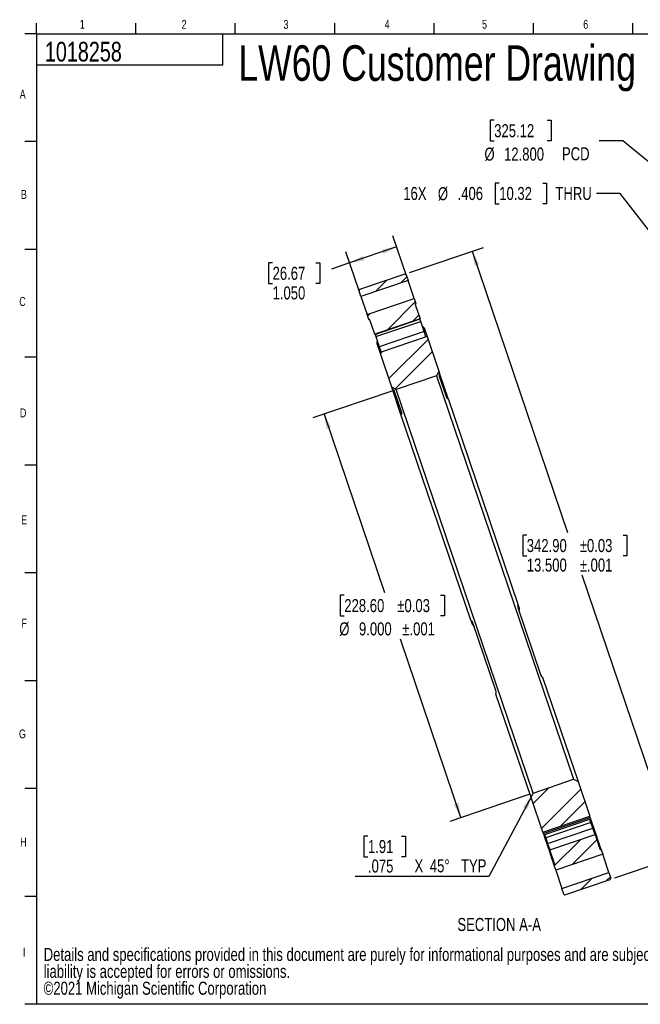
# Model space of a CAD drawing. Header units: inches. Extents: x 0.4 to 16.4, y 0.4 to 10.8.
# Tile 1 of 3: x 0.4 to 7, y 0.4 to 10.8. Entities that reach past the tile are written whole.
import ezdxf

# ---------------------------------------------------------------- set-up
doc = ezdxf.new("R2010")
doc.units = ezdxf.units.IN
doc.header["$MEASUREMENT"] = 0
doc.linetypes.add('PHANTOM', pattern=[0.5, 0.25, -0.05, 0.05, -0.05, 0.05, -0.05])
for name, color, linetype in [('BORDER', 1, 'Continuous'), ('DIMENSIONS', 150, 'Continuous'), ('OBJECT', 1, 'Continuous'), ('TEXT', 7, 'Continuous')]:
    doc.layers.add(name, color=color, linetype=linetype)
doc.layers.add('SECTION', color=7, linetype='PHANTOM', lineweight=35)
doc.styles.add('SLDTEXTSTYLE0', font='TXT', dxfattribs={"width": 0.75})
doc.dimstyles.new('SLDDIMSTYLE0', dxfattribs={"dimtxt": 0.137795, "dimasz": 0.156, "dimexe": 0, "dimexo": 0.0625, "dimgap": 0.034449, "dimtad": 0, "dimtih": 1, "dimtoh": 1, "dimdec": 3, "dimlfac": 2, "dimrnd": 1e-09, "dimzin": 12, "dimdsep": 46, "dimtxsty": 'SLDTEXTSTYLE0', "dimsah": 1, "dimcen": 0, "dimadec": 0, "dimazin": 3, "dimtfac": 1, "dimtdec": 3, "dimtofl": 0, "dimtmove": 0, "dimatfit": 3, "dimfxl": 0, "dimfrac": 2, "dimtolj": 1, "dimtzin": 12, "dimarcsym": 0})
doc.dimstyles.new('SLDDIMSTYLE1', dxfattribs={"dimtxt": 0.137795, "dimasz": 0.156, "dimexe": 0, "dimexo": 0.0625, "dimgap": 0.034449, "dimtad": 0, "dimtih": 1, "dimtoh": 1, "dimdec": 3, "dimlfac": 2, "dimrnd": 1e-09, "dimzin": 4, "dimdsep": 46, "dimtxsty": 'SLDTEXTSTYLE0', "dimsah": 1, "dimcen": 0, "dimadec": 0, "dimazin": 1, "dimtfac": 1, "dimtdec": 3, "dimtofl": 0, "dimtmove": 0, "dimatfit": 3, "dimfxl": 0, "dimfrac": 2, "dimtolj": 1, "dimtzin": 12, "dimarcsym": 0})
doc.dimstyles.new('SLDDIMSTYLE3', dxfattribs={"dimtxt": 0.137795, "dimasz": 0.156, "dimexe": 0, "dimexo": 0.0625, "dimgap": 0.034449, "dimtad": 0, "dimtih": 1, "dimtoh": 1, "dimdec": 3, "dimlfac": 2, "dimrnd": 1e-09, "dimzin": 4, "dimdsep": 46, "dimtxsty": 'SLDTEXTSTYLE0', "dimsah": 1, "dimcen": 0.09, "dimadec": 0, "dimazin": 1, "dimtol": 1, "dimtp": 0.001, "dimtm": 0.001, "dimtfac": 1, "dimtdec": 3, "dimtofl": 0, "dimtmove": 0, "dimatfit": 3, "dimfxl": 0, "dimfrac": 2, "dimtolj": 1, "dimarcsym": 0})
doc.dimstyles.new('SLDDIMSTYLE4', dxfattribs={"dimtxt": 0.137795, "dimasz": 0.156, "dimexe": 0, "dimexo": 0.0625, "dimgap": 0.034449, "dimtad": 0, "dimtih": 1, "dimtoh": 1, "dimdec": 3, "dimlfac": 2, "dimrnd": 1e-09, "dimzin": 4, "dimdsep": 46, "dimtxsty": 'SLDTEXTSTYLE0', "dimsah": 1, "dimcen": 0.09, "dimadec": 0, "dimazin": 1, "dimtfac": 1, "dimtdec": 3, "dimtofl": 0, "dimtmove": 0, "dimatfit": 3, "dimfxl": 0, "dimfrac": 2, "dimtolj": 1, "dimtzin": 12, "dimarcsym": 0})

# ---------------------------------------------------------------- blocks, each defined once
blk = doc.blocks.new('SW_NOTE_0')
at = {"layer": 'DIMENSIONS', "color": 0, "attachment_point": 1, "style": 'SLDTEXTSTYLE0'}
for s, insert, char_height in [('Details and specifications provided in this document are purely for informational purposes and are subject to alterations. No', (0, 0.178), 0.137795), ('liability is accepted for errors or omissions.', (0, -0.001), 0.1378), ('©2021 Michigan Scientific Corporation', (0, -0.179), 0.1378)]:
    blk.add_mtext(s, dxfattribs=dict(at, insert=insert, char_height=char_height))
blk = doc.blocks.new('_D')
at = {"layer": 'DIMENSIONS'}
for p, q in [((5.515, 9.065), (5.473, 9.065)), ((5.473, 9.065), (5.473, 8.846)), ((5.974, 9.065), (6.016, 9.065)), ((6.016, 9.065), (6.016, 8.846)), ((6.794, 8.955), (6.544, 8.955)), ((7.501, 8.043), (6.794, 8.955)), ((5.473, 8.846), (5.515, 8.846)), ((6.016, 8.846), (5.974, 8.846))]:
    blk.add_line(p, q, dxfattribs=at)
blk.add_solid([(7.501, 8.043), (7.426, 8.182), (7.385, 8.15)], dxfattribs=at)
at = {"layer": 'DIMENSIONS', "char_height": 0.1378, "attachment_point": 1, "style": 'SLDTEXTSTYLE0'}
for s, insert in [('16X', (4.501, 9.024)), ('%%c', (4.867, 9.022)), ('.406', (5.075, 9.024)), ('10.32', (5.515, 9.024)), ('THRU', (6.109, 9.024))]:
    blk.add_mtext(s, dxfattribs=dict(at, insert=insert))
blk = doc.blocks.new('_D_1')
at = {"layer": 'DIMENSIONS'}
for p, q in [((5.462, 9.728), (5.42, 9.728)), ((5.42, 9.728), (5.42, 9.51)), ((6.022, 9.728), (6.064, 9.728)), ((6.064, 9.728), (6.064, 9.51)), ((5.42, 9.51), (5.462, 9.51)), ((6.064, 9.51), (6.022, 9.51)), ((6.822, 9.51), (6.572, 9.51)), ((7.959, 8.577), (6.822, 9.51))]:
    blk.add_line(p, q, dxfattribs=at)
blk.add_solid([(7.959, 8.577), (7.855, 8.696), (7.822, 8.656)], dxfattribs=at)
at = {"layer": 'DIMENSIONS', "char_height": 0.1378, "attachment_point": 1, "style": 'SLDTEXTSTYLE0'}
for s, insert in [('325.12', (5.462, 9.687)), ('%%c', (5.359, 9.44)), ('12.800', (5.566, 9.44)), ('PCD', (6.178, 9.443))]:
    blk.add_mtext(s, dxfattribs=dict(at, insert=insert))
blk = doc.blocks.new('_D_4')
at = {"layer": 'DIMENSIONS'}
for p, q in [((4.38, 6.869), (3.545, 6.585)), ((3.664, 6.625), (4.303, 4.742)), ((3.878, 4.714), (3.836, 4.714)), ((3.836, 4.714), (3.836, 4.495)), ((4.895, 4.714), (4.937, 4.714)), ((4.937, 4.714), (4.937, 4.495)), ((3.836, 4.495), (3.878, 4.495)), ((4.937, 4.495), (4.895, 4.495)), ((5.11, 2.364), (4.471, 4.248)), ((5.827, 2.607), (4.992, 2.324))]:
    blk.add_line(p, q, dxfattribs=at)
for points in [[(3.664, 6.625), (3.689, 6.469), (3.738, 6.486)], [(5.11, 2.364), (5.085, 2.52), (5.035, 2.504)]]:
    blk.add_solid(points, dxfattribs=at)
at = {"layer": 'DIMENSIONS', "char_height": 0.1378, "attachment_point": 1, "style": 'SLDTEXTSTYLE0'}
for s, insert in [('±0.03', (4.438, 4.672)), ('228.60', (3.878, 4.672)), ('%%c', (3.825, 4.426)), ('9.000', (4.033, 4.426)), ('±.001', (4.491, 4.426))]:
    blk.add_mtext(s, dxfattribs=dict(at, insert=insert))
blk = doc.blocks.new('_D_5')
at = {"layer": 'DIMENSIONS'}
for p, q in [((4.566, 8.12), (5.348, 8.385)), ((5.229, 8.345), (6.237, 5.375)), ((5.806, 5.348), (5.764, 5.348)), ((5.764, 5.348), (5.764, 5.129)), ((6.823, 5.348), (6.865, 5.348)), ((6.865, 5.348), (6.865, 5.129)), ((5.764, 5.129), (5.806, 5.129)), ((6.865, 5.129), (6.823, 5.129)), ((7.399, 1.953), (6.391, 4.923)), ((6.735, 1.728), (7.518, 1.993))]:
    blk.add_line(p, q, dxfattribs=at)
for points in [[(5.229, 8.345), (5.255, 8.189), (5.304, 8.206)], [(7.399, 1.953), (7.374, 2.109), (7.324, 2.093)]]:
    blk.add_solid(points, dxfattribs=at)
at = {"layer": 'DIMENSIONS', "char_height": 0.1378, "attachment_point": 1, "style": 'SLDTEXTSTYLE0'}
for s, insert in [('342.90', (5.806, 5.306)), ('±0.03', (6.366, 5.306)), ('13.500', (5.806, 5.1)), ('±.001', (6.366, 5.1))]:
    blk.add_mtext(s, dxfattribs=dict(at, insert=insert))
blk = doc.blocks.new('_D_6')
at = {"layer": 'DIMENSIONS'}
for p, q in [((4.535, 8.085), (4.391, 8.509)), ((4.038, 7.916), (3.894, 8.34)), ((4.431, 8.391), (3.934, 8.222)), ((3.12, 8.222), (3.078, 8.222)), ((3.078, 8.222), (3.078, 8.003)), ((3.578, 8.222), (3.62, 8.222)), ((3.62, 8.222), (3.62, 8.003)), ((3.934, 8.222), (3.741, 8.156)), ((3.078, 8.003), (3.12, 8.003)), ((3.62, 8.003), (3.578, 8.003))]:
    blk.add_line(p, q, dxfattribs=at)
for points in [[(4.431, 8.391), (4.275, 8.365), (4.292, 8.316)], [(3.934, 8.222), (4.09, 8.247), (4.074, 8.297)]]:
    blk.add_solid(points, dxfattribs=at)
at = {"layer": 'DIMENSIONS', "char_height": 0.1378, "attachment_point": 1, "style": 'SLDTEXTSTYLE0'}
for s, insert in [('26.67', (3.12, 8.181)), ('1.050', (3.12, 7.974))]:
    blk.add_mtext(s, dxfattribs=dict(at, insert=insert))
blk = doc.blocks.new('SW_CHAMFER_DIMENSION_0')
at = {"layer": 'DIMENSIONS', "color": 0}
for p, q in [((1.87, 0.855), (1.413, -0.002)), ((0.135, 0.423), (0.093, 0.423)), ((0.093, 0.423), (0.093, 0.204)), ((0.491, 0.423), (0.533, 0.423)), ((0.533, 0.423), (0.533, 0.204)), ((0.093, 0.204), (0.135, 0.204)), ((0.533, 0.204), (0.491, 0.204)), ((1.413, -0.002), (0, -0.002))]:
    blk.add_line(p, q, dxfattribs=at)
blk.add_solid([(1.87, 0.855), (1.773, 0.729), (1.819, 0.705)], dxfattribs=at)
at = {"layer": 'DIMENSIONS', "color": 0, "attachment_point": 1, "style": 'SLDTEXTSTYLE0'}
for s, insert, char_height in [('1.91', (0.135, 0.382), 0.1378), ('.075', (0.135, 0.176), 0.1378), ('X', (0.627, 0.178), 0.138), ('45°', (0.789, 0.178), 0.1378), ('TYP', (1.118, 0.178), 0.1378)]:
    blk.add_mtext(s, dxfattribs=dict(at, insert=insert, char_height=char_height))

msp = doc.modelspace()

# ---------------------------------------------------------------- hatches: boundary and pattern name
at = {"layer": 'SECTION', "linetype": 'Continuous', "lineweight": 18}
h = msp.add_hatch(dxfattribs=at)
h.set_pattern_fill('ANSI32', color=256, style=0)
h.paths.add_polyline_path([(4.05416, 7.86843), (4.5513, 8.03719), (4.53091, 8.09726), (4.51823, 8.10351), (4.04003, 7.94118), (4.03377, 7.9285)], flags=0)
h = msp.add_hatch(dxfattribs=at)
h.set_pattern_fill('ANSI32', color=256, style=0)
edge = h.paths.add_edge_path(flags=0)
edge.add_line((4.63417, 7.79305), (4.61659, 7.84484))
edge.add_line((4.61659, 7.84484), (4.11946, 7.67608))
edge.add_line((4.11946, 7.67608), (4.13703, 7.6243))
edge.add_line((4.13703, 7.6243), (4.1394, 7.6251))
edge.add_arc((4.14181, 7.618), 0.0075, 18.75, 108.75, ccw=False)
edge.add_line((4.14891, 7.62041), (4.20075, 7.46772))
edge.add_line((4.20075, 7.46772), (4.67895, 7.63005))
edge.add_line((4.67895, 7.63005), (4.62711, 7.78275))
edge.add_arc((4.63422, 7.78515), 0.0075, 108.75, 198.668406, ccw=False)
edge.add_line((4.63181, 7.79225), (4.63417, 7.79305))
h = msp.add_hatch(dxfattribs=at)
h.set_pattern_fill('ANSI32', color=256, style=0)
h.paths.add_polyline_path([(4.87726, 7.07694), (4.7527, 7.44387), (4.25557, 7.27512), (4.38012, 6.90818), (4.42769, 6.88473), (4.85381, 7.02938)], flags=0)
h = msp.add_hatch(dxfattribs=at)
h.set_pattern_fill('ANSI32', color=256, style=0)
h.paths.add_polyline_path([(5.85071, 2.57598), (5.97527, 2.20904), (6.4724, 2.3778), (6.34785, 2.74473), (6.30028, 2.76819), (5.87416, 2.62354)], flags=0)
h = msp.add_hatch(dxfattribs=at)
h.set_pattern_fill('ANSI32', color=256, style=0)
edge = h.paths.add_edge_path(flags=0)
edge.add_line((6.0938, 1.85986), (6.11138, 1.80808))
edge.add_line((6.11138, 1.80808), (6.60851, 1.97683))
edge.add_line((6.60851, 1.97683), (6.59094, 2.02862))
edge.add_line((6.59094, 2.02862), (6.58857, 2.02781))
edge.add_arc((6.58616, 2.03492), 0.0075, 198.75, 288.75, ccw=False)
edge.add_line((6.57906, 2.03251), (6.52722, 2.1852))
edge.add_line((6.52722, 2.1852), (6.04902, 2.02287))
edge.add_line((6.04902, 2.02287), (6.10086, 1.87017))
edge.add_arc((6.09375, 1.86777), 0.0075, -71.25, 18.670834, ccw=False)
edge.add_line((6.09616, 1.86067), (6.0938, 1.85986))
h = msp.add_hatch(dxfattribs=at)
h.set_pattern_fill('ANSI32', color=256, style=0)
h.paths.add_polyline_path([(6.17667, 1.61573), (6.19706, 1.55566), (6.20974, 1.54941), (6.68794, 1.71173), (6.6942, 1.72442), (6.67381, 1.78449)], flags=0)

# ---------------------------------------------------------------- linework, layer by layer
at = {"color": 1, "linetype": 'Continuous', "lineweight": 25}
for p, q in [((4.51823, 8.10351), (4.04003, 7.94118)), ((4.5513, 8.03719), (4.05416, 7.86843)), ((4.53091, 8.09726), (4.51823, 8.10351)), ((4.53091, 8.09726), (4.5513, 8.03719)), ((4.61659, 7.84484), (4.5513, 8.03719)), ((4.04003, 7.94118), (4.03377, 7.9285)), ((4.05416, 7.86843), (4.03377, 7.9285)), ((4.05416, 7.86843), (4.11946, 7.67608)), ((4.11946, 7.67608), (4.61659, 7.84484)), ((4.61659, 7.84484), (4.63417, 7.79305)), ((4.62711, 7.78275), (4.67895, 7.63005)), ((4.63417, 7.79305), (4.63181, 7.79225)), ((4.63181, 7.79225), (4.63323, 7.78807)), ((4.63551, 7.7891), (4.63417, 7.79305)), ((4.13703, 7.6243), (4.11946, 7.67608)), ((4.1394, 7.6251), (4.13703, 7.6243)), ((4.13703, 7.6243), (4.13838, 7.62035)), ((4.14082, 7.62092), (4.1394, 7.6251)), ((4.20075, 7.46772), (4.14891, 7.62042)), ((4.67895, 7.63005), (4.20075, 7.46772)), ((4.6791, 7.62959), (4.2009, 7.46726)), ((4.20091, 7.46725), (4.67911, 7.62958)), ((4.21172, 7.44316), (4.68519, 7.60388)), ((4.68519, 7.60388), (4.67674, 7.62877)), ((4.6791, 7.62959), (4.67895, 7.63005)), ((4.72143, 7.49712), (4.68519, 7.60388)), ((4.72143, 7.49712), (4.24796, 7.33641)), ((4.72114, 7.53685), (4.7527, 7.44387)), ((4.74087, 7.43986), (4.72143, 7.49712)), ((4.20075, 7.46772), (4.2009, 7.46726)), ((4.20327, 7.46805), (4.21172, 7.44316)), ((4.21172, 7.44316), (4.24796, 7.33641)), ((4.7527, 7.44387), (4.25557, 7.27512)), ((4.7527, 7.44387), (4.87726, 7.07694)), ((4.25557, 7.27512), (4.224, 7.36809)), ((4.24796, 7.33641), (4.2674, 7.27914)), ((4.38012, 6.90818), (4.25557, 7.27512)), ((4.87726, 7.07694), (4.85381, 7.02938)), ((4.87726, 7.07694), (4.88398, 7.05715)), ((4.85381, 7.02938), (4.42769, 6.88473)), ((4.85381, 7.02938), (6.30028, 2.76819)), ((4.8783, 7.03498), (4.9585, 6.79873)), ((4.97417, 6.79144), (4.88398, 7.05715)), ((4.38684, 6.8884), (4.38012, 6.90818)), ((4.42769, 6.88473), (4.38012, 6.90818)), ((4.47704, 6.62269), (4.38684, 6.8884)), ((4.48503, 6.63801), (4.40484, 6.87426)), ((5.87416, 2.62354), (4.42769, 6.88473)), ((4.97417, 6.79144), (5.71171, 4.61874)), ((5.21457, 4.44998), (4.47704, 6.62269)), ((5.71171, 4.61874), (5.72652, 4.57509)), ((5.71421, 4.57249), (5.95046, 3.87651)), ((5.21457, 4.44998), (5.22939, 4.40634)), ((5.47699, 3.71579), (5.24074, 4.41177)), ((5.97742, 3.83598), (6.34785, 2.74473)), ((5.85071, 2.57598), (5.48028, 3.66722)), ((5.87416, 2.62354), (6.30028, 2.76819)), ((6.30028, 2.76819), (6.34785, 2.74473)), ((6.34785, 2.74473), (6.4724, 2.3778)), ((5.85071, 2.57598), (5.87416, 2.62354)), ((5.97527, 2.20904), (5.85071, 2.57598)), ((5.97527, 2.20904), (6.4724, 2.3778)), ((5.97997, 2.19517), (6.47711, 2.36393)), ((5.98468, 2.18131), (6.48182, 2.35007)), ((6.48445, 2.31121), (6.00625, 2.14888)), ((6.48445, 2.31121), (6.47235, 2.34685)), ((6.47711, 2.36393), (6.4724, 2.3778)), ((6.48182, 2.35007), (6.47711, 2.36393)), ((6.48645, 2.33641), (6.48182, 2.35007)), ((6.48409, 2.33561), (6.48645, 2.33641)), ((6.48409, 2.33561), (6.49119, 2.31467)), ((6.50472, 2.2515), (6.48445, 2.31121)), ((6.49356, 2.31547), (6.48645, 2.33641)), ((6.49356, 2.31547), (6.49119, 2.31467)), ((6.5454, 2.16277), (6.49356, 2.31547)), ((5.97527, 2.20904), (5.97997, 2.19517)), ((5.97997, 2.19517), (5.98468, 2.18131)), ((5.99415, 2.18452), (6.00625, 2.14888)), ((6.02652, 2.08918), (6.50472, 2.2515)), ((6.04902, 2.02287), (6.52722, 2.1852)), ((6.52722, 2.1852), (6.50472, 2.2515)), ((6.52722, 2.1852), (6.57906, 2.0325)), ((5.98468, 2.18131), (5.98932, 2.16765)), ((5.99168, 2.16846), (5.98932, 2.16765)), ((5.98932, 2.16765), (5.99642, 2.14671)), ((5.99879, 2.14752), (5.99168, 2.16846)), ((5.99642, 2.14671), (5.99879, 2.14752)), ((5.99642, 2.14671), (6.04826, 1.99401)), ((6.00625, 2.14888), (6.02652, 2.08918)), ((6.02652, 2.08918), (6.04902, 2.02287)), ((6.56472, 2.10584), (6.5454, 2.16277)), ((6.56235, 2.10504), (6.56472, 2.10584)), ((6.56235, 2.10504), (6.58857, 2.02781)), ((6.59094, 2.02862), (6.56472, 2.10584)), ((6.04826, 1.99401), (6.06758, 1.93709)), ((6.10086, 1.87017), (6.04902, 2.02287)), ((6.60851, 1.97683), (6.11138, 1.80808)), ((6.58857, 2.02781), (6.59094, 2.02862)), ((6.59094, 2.02862), (6.60851, 1.97683)), ((6.67381, 1.78449), (6.60851, 1.97683)), ((6.06995, 1.93789), (6.06758, 1.93709)), ((6.06758, 1.93709), (6.0938, 1.85986)), ((6.09616, 1.86067), (6.06995, 1.93789)), ((6.0938, 1.85986), (6.09616, 1.86067)), ((6.11138, 1.80808), (6.0938, 1.85986)), ((6.11138, 1.80808), (6.17667, 1.61573)), ((6.17667, 1.61573), (6.67381, 1.78449)), ((6.67381, 1.78449), (6.6942, 1.72442)), ((6.20974, 1.54941), (6.68794, 1.71173)), ((6.68794, 1.71173), (6.6942, 1.72442)), ((6.19706, 1.55566), (6.17667, 1.61573)), ((6.19706, 1.55566), (6.20974, 1.54941))]:
    msp.add_line(p, q, dxfattribs=at)
at = {"color": 8, "linetype": 'Continuous', "lineweight": 25}
for p, q in [((6.53593, 2.15955), (6.5454, 2.16277)), ((6.05773, 1.99723), (6.04826, 1.99401))]:
    msp.add_line(p, q, dxfattribs=at)
at = {"color": 1, "linetype": 'Continuous', "lineweight": 25}
for centre, start, end in [((4.63422, 7.78515), 108.75, 198.75), ((4.14181, 7.618), 18.75, 108.75), ((6.58616, 2.03492), 198.75, 288.75), ((6.09375, 1.86777), 288.75, 18.75)]:
    msp.add_arc(centre, 0.0075, start, end, dxfattribs=at)
for centre, start_param, end_param in [((5.81603, 4.56417), 2.86321742, 3.14159265), ((5.16502, 4.34318), 0, 0.27837523)]:
    msp.add_ellipse(centre, major_axis=(0.08877, 0.03013), ratio=0.82433887, start_param=start_param, end_param=end_param, dxfattribs=at)
for points, knots in [([(4.63323, 7.78807), (4.63156, 7.78729), (4.63035, 7.78604), (4.62911, 7.78365), (4.62879, 7.78276), (4.62852, 7.78118), (4.62847, 7.78062), (4.62849, 7.77961), (4.62851, 7.77925), (4.62864, 7.77841), (4.62874, 7.77793), (4.62891, 7.77745)], [0, 0, 0, 0, 0.5, 0.5, 0.75, 0.75, 0.875, 0.875, 0.9375, 0.9375, 1, 1, 1, 1]), ([(4.15071, 7.61512), (4.15054, 7.61561), (4.15033, 7.61606), (4.14992, 7.6168), (4.14972, 7.6171), (4.14912, 7.61792), (4.14874, 7.61833), (4.14757, 7.61941), (4.14678, 7.61992), (4.14435, 7.62105), (4.14261, 7.62132), (4.14082, 7.62092)], [0, 0, 0, 0, 0.0625, 0.0625, 0.125, 0.125, 0.25, 0.25, 0.5, 0.5, 1, 1, 1, 1]), ([(4.88398, 7.05715), (4.88186, 7.05148), (4.88023, 7.04661), (4.87821, 7.03889), (4.87787, 7.03625), (4.8783, 7.03498)], [0, 0, 0, 0, 0.5, 0.5, 1, 1, 1, 1]), ([(4.40484, 6.87426), (4.40441, 6.87553), (4.40254, 6.87742), (4.39624, 6.88231), (4.39197, 6.88519), (4.38684, 6.8884)], [0, 0, 0, 0, 0.5, 0.5, 1, 1, 1, 1]), ([(4.9585, 6.79873), (4.95982, 6.79483), (4.96188, 6.79237), (4.96733, 6.79002), (4.97055, 6.79019), (4.97417, 6.79144)], [0, 0, 0, 0, 0.5, 0.5, 1, 1, 1, 1]), ([(4.47704, 6.62269), (4.48067, 6.6239), (4.48333, 6.62572), (4.48622, 6.6309), (4.48636, 6.63411), (4.48503, 6.63801)], [0, 0, 0, 0, 0.5, 0.5, 1, 1, 1, 1]), ([(5.71171, 4.61874), (5.71004, 4.61175), (5.70926, 4.60435), (5.70999, 4.58853), (5.71147, 4.58054), (5.71421, 4.57249)], [0, 0, 0, 0, 0.5, 0.5, 1, 1, 1, 1]), ([(5.24074, 4.41177), (5.23801, 4.41982), (5.23433, 4.42705), (5.22527, 4.44005), (5.22015, 4.44546), (5.21457, 4.44998)], [0, 0, 0, 0, 0.5, 0.5, 1, 1, 1, 1]), ([(5.95046, 3.87651), (5.95289, 3.86936), (5.9565, 3.86232), (5.96585, 3.84846), (5.97132, 3.84202), (5.97742, 3.83598)], [0, 0, 0, 0, 0.5, 0.5, 1, 1, 1, 1]), ([(5.48028, 3.66722), (5.48144, 3.67573), (5.48186, 3.68416), (5.48084, 3.70084), (5.47942, 3.70864), (5.47699, 3.71579)], [0, 0, 0, 0, 0.5, 0.5, 1, 1, 1, 1]), ([(6.47482, 2.33957), (6.47539, 2.33788), (6.47672, 2.3365), (6.48014, 2.33504), (6.48221, 2.33497), (6.48409, 2.33561)], [0, 0, 0, 0, 0.5, 0.5, 1, 1, 1, 1]), ([(6.49119, 2.31467), (6.48932, 2.31403), (6.48725, 2.3141), (6.48383, 2.31556), (6.4825, 2.31694), (6.48193, 2.31863)], [0, 0, 0, 0, 0.5, 0.5, 1, 1, 1, 1]), ([(5.99662, 2.17724), (5.99719, 2.17556), (5.99698, 2.17365), (5.99516, 2.17041), (5.99356, 2.1691), (5.99168, 2.16846)], [0, 0, 0, 0, 0.5, 0.5, 1, 1, 1, 1]), ([(6.00373, 2.1563), (6.0043, 2.15462), (6.00409, 2.15271), (6.00227, 2.14947), (6.00067, 2.14815), (5.99879, 2.14752)], [0, 0, 0, 0, 0.5, 0.5, 1, 1, 1, 1]), ([(6.55244, 2.11091), (6.5531, 2.10898), (6.5543, 2.10724), (6.55692, 2.10545), (6.55793, 2.10501), (6.5601, 2.10461), (6.56126, 2.10467), (6.56235, 2.10504)], [0, 0, 0, 0, 0.5, 0.5, 0.75, 0.75, 1, 1, 1, 1]), ([(6.07424, 1.94858), (6.0749, 1.94665), (6.07499, 1.94454), (6.07401, 1.94153), (6.07348, 1.94056), (6.072, 1.93892), (6.07104, 1.93826), (6.06995, 1.93789)], [0, 0, 0, 0, 0.5, 0.5, 0.75, 0.75, 1, 1, 1, 1])]:
    msp.add_open_spline(points, degree=3, knots=knots, dxfattribs=at)
for points in [[(4.63551, 7.7891), (4.63471, 7.78875), (4.63395, 7.7884), (4.63323, 7.78807)], [(4.14082, 7.62092), (4.14005, 7.62075), (4.13923, 7.62056), (4.13838, 7.62035)], [(4.70445, 7.55491), (4.70879, 7.54896), (4.71446, 7.54293), (4.72114, 7.53685)], [(4.224, 7.36809), (4.2256, 7.37698), (4.22643, 7.38522), (4.22625, 7.39259)], [(5.72652, 4.57509), (5.72458, 4.56765), (5.72389, 4.56104), (5.72385, 4.55531)], [(5.24355, 4.39227), (5.24003, 4.39679), (5.23546, 4.40162), (5.22939, 4.40634)]]:
    msp.add_open_spline(points, degree=3, dxfattribs=at)
at = {"layer": 'BORDER'}
for p, q in [((0.62625, 10.64207), (0.62625, 10.75404)), ((1.67625, 10.64207), (1.67625, 10.75404)), ((2.72625, 10.64207), (2.72625, 10.75404)), ((3.77625, 10.64207), (3.77625, 10.75404)), ((4.82625, 10.64207), (4.82625, 10.75404)), ((5.87625, 10.64207), (5.87625, 10.75404)), ((6.92625, 10.64207), (6.92625, 10.75404)), ((0.62625, 10.64207), (16.37625, 10.64207)), ((0.62625, 10.64207), (0.62625, 0.39207)), ((2.59475, 10.31244), (2.59475, 10.64207)), ((0.62625, 10.31244), (2.59475, 10.31244)), ((16.37625, 0.39207), (0.62625, 0.39207))]:
    msp.add_line(p, q, dxfattribs=at)
at = {"layer": 'OBJECT'}
for p, q in [((0.62625, 10.64207), (0.50125, 10.64207)), ((0.62625, 9.50318), (0.50125, 9.50318)), ((0.62625, 8.3643), (0.50125, 8.3643)), ((0.62625, 7.22541), (0.50125, 7.22541)), ((0.62625, 6.08652), (0.50125, 6.08652)), ((0.62625, 4.94763), (0.50125, 4.94763)), ((0.62625, 3.80874), (0.50125, 3.80874)), ((0.62625, 2.66985), (0.50125, 2.66985)), ((0.62625, 1.53096), (0.50125, 1.53096)), ((0.62625, 0.39207), (0.50125, 0.39207))]:
    msp.add_line(p, q, dxfattribs=at)

# ---------------------------------------------------------------- block references
at = {"layer": 'DIMENSIONS'}
for name, p in [('SW_CHAMFER_DIMENSION_0', (3.99281, 1.74513)), ('SW_NOTE_0', (0.70169, 0.80991))]:
    msp.add_blockref(name, p, dxfattribs=at)

# ---------------------------------------------------------------- texts
at = {"layer": 'SECTION', "insert": (5.51451, 1.30413), "char_height": 0.1377953, "attachment_point": 2, "style": 'SLDTEXTSTYLE0'}
msp.add_mtext('SECTION A-A', dxfattribs=at)
at = {"layer": 'TEXT', "attachment_point": 1, "style": 'SLDTEXTSTYLE0'}
for s, insert, char_height in [('1', (1.08362, 10.78888), 0.09375), ('2', (2.15892, 10.78795), 0.09375), ('3', (3.23501, 10.78795), 0.09375), ('4', (4.30437, 10.7892), 0.09375), ('5', (5.33338, 10.78878), 0.09375), ('6', (6.40274, 10.78878), 0.09375), ('1018258', (0.71376, 10.55717), 0.208333), ('1018258', (0.71376, 10.55717), 0.208333), ('LW60 Customer Drawing', (2.75806, 10.52017), 0.375), ('A', (0.44863, 10.05077), 0.09375), ('B', (0.46115, 8.99121), 0.09375), ('C', (0.44379, 7.86137), 0.09375), ('D', (0.45045, 6.6844), 0.09375), ('E', (0.46372, 5.55451), 0.09375), ('F', (0.46703, 4.46484), 0.09375), ('G', (0.44052, 3.29473), 0.09375), ('H', (0.45391, 2.15139), 0.09375), ('I', (0.48233, 0.98892), 0.09375)]:
    msp.add_mtext(s, dxfattribs=dict(at, insert=insert, char_height=char_height))

# ---------------------------------------------------------------- dimensions: what is measured, and where the dimension line sits
at = {"layer": 'DIMENSIONS'}
for p1, p2, text, dimstyle, picture, middle in [((12.90684, 4.51748), (7.95886, 8.57673), '<> PCD', 'SLDDIMSTYLE1', '_D_1', (5.96517, 9.50952)), ((7.62502, 7.88212), (7.50069, 8.04274), '16X <> THRU', 'SLDDIMSTYLE0', '_D', (5.52248, 8.95545))]:
    dim = msp.add_diameter_dim_2p(p1=p1, p2=p2, text=text, dimstyle=dimstyle, dxfattribs=at)
    dim.commit()
    dim.dimension.update_dxf_attribs({"geometry": picture, "text_midpoint": middle, "dimtype": 163})
for base, p1, p2, angle, dimstyle, picture, middle in [((3.93421, 8.22181), (4.5513, 8.03719), (4.05416, 7.86843), 18.75, 'SLDDIMSTYLE4', '_D_6', (3.34928, 8.02326)), ((7.39913, 1.95315), (4.51823, 8.10351), (6.68794, 1.71173), 288.75, 'SLDDIMSTYLE3', '_D_5', (6.31428, 5.14904))]:
    dim = msp.add_linear_dim(base=base, p1=p1, p2=p2, angle=angle, dimstyle=dimstyle, dxfattribs=at)
    dim.commit()
    dim.dimension.update_dxf_attribs({"geometry": picture, "text_midpoint": middle, "dimtype": 160})
dim = msp.add_linear_dim(base=(3.66362, 6.62536), p1=(5.87416, 2.62354), p2=(4.42769, 6.88473), angle=288.75, text='%%c<>', dimstyle='SLDDIMSTYLE3', dxfattribs=at)
dim.commit()
dim.dimension.update_dxf_attribs({"geometry": '_D_4', "text_midpoint": (4.38686, 4.49477), "dimtype": 160})

doc.saveas('drawing.dxf')
